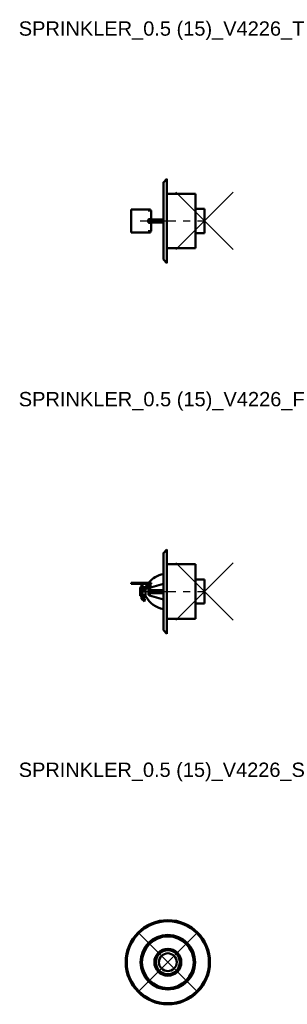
# Model space of a CAD drawing. Header units: inches. Extents: x 7.8 to 17.2, y 11.5 to 45.8.
import ezdxf

# ---------------------------------------------------------------- set-up
doc = ezdxf.new("R2010")
doc.units = ezdxf.units.IN
doc.header["$MEASUREMENT"] = 0
doc.header["$PDMODE"] = 3
doc.linetypes.add('CENTER', pattern=[2, 1.25, -0.25, 0.25, -0.25])
for name, color, linetype in [('CL', 1, 'CENTER'), ('NODES', 4, 'Continuous'), ('VIC_INFO', 30, 'Continuous')]:
    doc.layers.add(name, color=color, linetype=linetype)
doc.layers.add('REF', color=2, linetype='Continuous', true_color=0xffff00)
doc.layers.add('Visible (ANSI)', color=7, linetype='Continuous', lineweight=50)
doc.styles.get("Standard").update_dxf_attribs({"font": 'arial.ttf'})

# ---------------------------------------------------------------- blocks, each defined once
blk = doc.blocks.new('Sprinkler_QR_RSW_BSPT_0.5 (15)_V4226_T', base_point=(1.281, 0))
at = {"layer": 'CL'}
blk.add_line((-0.969, 0), (1.281, 0), dxfattribs=at)
at = {"layer": 'NODES'}
blk.add_point((1.281, 0), dxfattribs=at)
at = {"layer": 'Visible (ANSI)'}
for p, q in [((-0.153, 1.347), (-0.031, 1.469)), ((-0.031, -1.469), (-0.031, 1.469)), ((-0.156, -1.339), (-0.156, 1.339)), ((-0.031, 0.953), (0.969, 0.953)), ((0.969, -0.953), (0.969, 0.953)), ((-1.281, -0.4), (-1.281, 0.4)), ((-1.281, 0.4), (-0.681, 0.4)), ((-0.606, 0.4), (-0.681, 0.4)), ((-0.681, 0.36), (-0.581, 0.36)), ((-0.606, 0.4), (-0.606, 0.36)), ((-0.581, 0.36), (-0.581, 0.06)), ((1.281, 0.42), (0.969, 0.42)), ((1.281, 0.42), (1.281, -0.42)), ((-0.681, 0.035), (-0.681, -0.035)), ((-0.676, 0.05), (-0.156, 0.05)), ((-0.656, 0.06), (-0.656, 0.05)), ((-0.581, 0.06), (-0.656, 0.06)), ((-0.608, 0.06), (-0.608, 0.05)), ((-0.508, 0.05), (-0.579, 0.06)), ((-0.156, -0.05), (-0.676, -0.05)), ((-0.656, -0.05), (-0.656, -0.06)), ((-0.581, -0.06), (-0.656, -0.06)), ((-0.608, -0.05), (-0.608, -0.06)), ((-0.581, -0.36), (-0.581, -0.06)), ((-0.508, -0.05), (-0.579, -0.06)), ((-0.681, -0.4), (-1.281, -0.4)), ((-0.681, -0.36), (-0.581, -0.36)), ((-0.606, -0.4), (-0.681, -0.4)), ((-0.606, -0.36), (-0.606, -0.4)), ((1.281, -0.42), (0.969, -0.42)), ((-0.031, -0.953), (0.969, -0.953)), ((-0.153, -1.347), (-0.031, -1.469))]:
    blk.add_line(p, q, dxfattribs=at)
for centre, radius, start, end in [((-0.144, 1.339), 0.0125, 135, 180), ((-0.656, 0.035), 0.025, 90, 180), ((-0.583, 0.035), 0.025, 82.2316, 143.1301), ((-0.656, -0.035), 0.025, 180, 270), ((-0.583, -0.035), 0.025, 216.8699, 277.7684), ((-0.144, -1.339), 0.0125, 180, 225)]:
    blk.add_arc(centre, radius, start, end, dxfattribs=at)
for points, knots in [([(-0.663, 0.05), (-0.666, 0.05), (-0.668, 0.05), (-0.671, 0.051), (-0.672, 0.051), (-0.674, 0.052), (-0.674, 0.052), (-0.674, 0.052)], [0, 0, 0, 0, 0.03168286, 0.03168286, 0.05793771, 0.05793771, 0.07312646, 0.07312646, 0.07312646, 0.07312646]), ([(-0.663, -0.05), (-0.666, -0.05), (-0.668, -0.05), (-0.671, -0.051), (-0.672, -0.051), (-0.674, -0.052), (-0.674, -0.052), (-0.674, -0.052)], [0, 0, 0, 0, 0.03169539, 0.03169539, 0.05795812, 0.05795812, 0.0731303, 0.0731303, 0.0731303, 0.0731303])]:
    blk.add_open_spline(points, degree=3, knots=knots, dxfattribs=at)
at = {"layer": 'VIC_INFO'}
for tag, p, flags in [('VIC_MARK', (0, 0), 1), ('VIC_AREA', (0, 0), 1), ('VIC_ZONE', (0, 0), 1), ('VIC_SEQUENCE', (0, 0), 1), ('SERVICE', (0, 0), 1), ('MANUFACTURER', (0, 0), 1), ('ENDCOND', (0, 0), 1), ('SIZE', (-0.619, -0.503), 9), ('SIZE_MM', (-0.619, -0.691), 9), ('UID', (0.231, -0.503), 9), ('DESC', (0.231, -0.683), 9), ('WGHT', (-0.619, -0.878), 9), ('P/N_1', (-0.619, -1.066), 9), ('USER_1', (0.231, -0.878), 9), ('USER_2', (0.231, -1.066), 9), ('P/N_2', (-0.619, -1.253), 9), ('PCS', (0.231, -1.253), 9), ('URL', (-0.618, -1.541), 9), ('STYLENO', (0.234, -1.514), 9)]:
    blk.add_attdef(tag, p, '', height=0.125, dxfattribs=dict(at, flags=flags))
blk = doc.blocks.new('Sprinkler_QR_RSW_BSPT_0.5 (15)_V4226_F', base_point=(1.281, 0))
at = {"layer": 'CL'}
blk.add_line((-0.969, 0), (1.281, 0), dxfattribs=at)
at = {"layer": 'NODES'}
blk.add_point((1.281, 0), dxfattribs=at)
at = {"layer": 'Visible (ANSI)'}
for p, q in [((-0.153, 1.347), (-0.031, 1.469)), ((-0.031, -1.469), (-0.031, 1.469)), ((-0.156, -1.339), (-0.156, 1.339)), ((-0.031, 0.953), (0.969, 0.953)), ((0.969, -0.953), (0.969, 0.953)), ((1.281, 0.42), (0.969, 0.42)), ((1.281, 0.42), (1.281, -0.42)), ((-1.281, 0.312), (-1.281, 0.273)), ((-0.681, 0.312), (-1.281, 0.312)), ((-0.681, 0.273), (-1.281, 0.273)), ((-0.969, -0.125), (-0.969, 0.125)), ((-0.944, 0.15), (-0.919, 0.15)), ((-0.879, 0.25), (-0.919, 0.25)), ((-0.919, 0.25), (-0.919, 0.25)), ((-0.919, 0.25), (-0.879, 0.25)), ((-0.919, 0.227), (-0.919, 0.25)), ((-0.919, 0.226), (-0.919, 0.227)), ((-0.879, 0.226), (-0.919, 0.226)), ((-0.919, 0.224), (-0.919, 0.226)), ((-0.919, 0.224), (-0.919, 0.219)), ((-0.919, 0.185), (-0.919, 0.219)), ((-0.919, 0.149), (-0.919, 0.185)), ((-0.879, 0.149), (-0.919, 0.149)), ((-0.919, 0.138), (-0.919, 0.149)), ((-0.919, 0.138), (-0.919, 0.13)), ((-0.919, 0.095), (-0.919, 0.13)), ((-0.919, 0.062), (-0.919, 0.095)), ((-0.919, 0.048), (-0.919, 0.062)), ((-0.919, 0.039), (-0.919, 0.048)), ((-0.908, 0.039), (-0.919, 0.039)), ((-0.919, 0.016), (-0.919, 0.039)), ((-0.919, 0.016), (-0.919, 0)), ((-0.919, -0.1), (-0.919, 0)), ((-0.885, 0.063), (-0.662, 0.208)), ((-0.879, 0.25), (-0.879, 0.25)), ((-0.879, 0.25), (-0.879, 0.227)), ((-0.879, 0.227), (-0.879, 0.226)), ((-0.879, 0.226), (-0.879, 0.224)), ((-0.879, 0.224), (-0.879, 0.219)), ((-0.879, 0.219), (-0.879, 0.185)), ((-0.879, 0.185), (-0.879, 0.149)), ((-0.879, 0.15), (-0.779, 0.15)), ((-0.879, 0.149), (-0.879, 0.138)), ((-0.879, 0.138), (-0.879, 0.13)), ((-0.879, 0.13), (-0.879, 0.095)), ((-0.879, 0.095), (-0.879, 0.067)), ((-0.879, 0), (-0.879, -0.1)), ((-0.64, 0.175), (-0.863, 0.029)), ((-0.779, 0.144), (-0.779, 0.15)), ((-0.779, -0.13), (-0.779, 0.084)), ((-0.681, 0.312), (-0.581, 0.312)), ((-0.679, 0.086), (-0.679, -0.086)), ((-0.656, 0.1), (-0.677, 0.1)), ((-0.608, 0.072), (-0.656, 0.1)), ((-0.656, 0.1), (-0.656, -0.1)), ((-0.643, 0.134), (-0.156, 0.276)), ((-0.581, 0.273), (-0.615, 0.273)), ((-0.608, 0.072), (-0.608, -0.072)), ((-0.581, 0.312), (-0.581, 0.273)), ((-0.508, 0.05), (-0.579, 0.06)), ((-0.156, 0.05), (-0.508, 0.05)), ((-0.508, 0.05), (-0.508, -0.05)), ((-0.944, -0.15), (-0.919, -0.15)), ((-0.919, -0.1), (-0.919, -0.103)), ((-0.879, -0.1), (-0.919, -0.1)), ((-0.919, -0.103), (-0.879, -0.103)), ((-0.919, -0.103), (-0.836, -0.145)), ((-0.919, -0.103), (-0.919, -0.103)), ((-0.919, -0.103), (-0.919, -0.147)), ((-0.836, -0.188), (-0.919, -0.147)), ((-0.919, -0.147), (-0.919, -0.203)), ((-0.919, -0.203), (-0.879, -0.203)), ((-0.919, -0.203), (-0.919, -0.204)), ((-0.919, -0.204), (-0.836, -0.275)), ((-0.919, -0.204), (-0.919, -0.229)), ((-0.836, -0.3), (-0.919, -0.229)), ((-0.919, -0.229), (-0.919, -0.249)), ((-0.919, -0.249), (-0.896, -0.249)), ((-0.919, -0.249), (-0.919, -0.25)), ((-0.919, -0.25), (-0.819, -0.35)), ((-0.879, -0.1), (-0.879, -0.103)), ((-0.816, -0.135), (-0.879, -0.103)), ((-0.879, -0.103), (-0.879, -0.103)), ((-0.879, -0.167), (-0.879, -0.203)), ((-0.879, -0.204), (-0.879, -0.203)), ((-0.816, -0.258), (-0.879, -0.204)), ((-0.805, -0.179), (-0.825, -0.189)), ((-0.816, -0.312), (-0.821, -0.307)), ((-0.8, -0.289), (-0.82, -0.307)), ((-0.802, -0.15), (-0.777, -0.15)), ((-0.656, -0.1), (-0.677, -0.1)), ((-0.608, -0.072), (-0.656, -0.1)), ((-0.156, -0.276), (-0.643, -0.134)), ((-0.508, -0.05), (-0.579, -0.06)), ((-0.156, -0.05), (-0.508, -0.05)), ((-0.819, -0.35), (-0.816, -0.348)), ((1.281, -0.42), (0.969, -0.42)), ((-0.031, -0.953), (0.969, -0.953)), ((-0.153, -1.347), (-0.031, -1.469))]:
    blk.add_line(p, q, dxfattribs=at)
for centre, radius, start, end in [((-0.144, 1.339), 0.0125, 135, 180), ((0.009, -0.266), 0.891, 100.7082, 139.5041), ((-0.944, 0.125), 0.025, 90, 180), ((-0.844, 0), 0.075, 123.1467, 180), ((-0.844, 0), 0.035, 123.1467, 180), ((0.009, -0.266), 0.891, 142.806, 150.3627), ((-0.681, 0.237), 0.075, 303.1467, 90), ((-0.681, 0.237), 0.035, 303.1467, 90), ((-0.629, 0.086), 0.05, 106.3509, 122.8339), ((-0.583, 0.035), 0.025, 82.2316, 180), ((-0.944, -0.125), 0.025, 180, 270), ((-0.834, -0.33), 0.025, 315, 45), ((0.009, 0.266), 0.891, 209.6373, 259.2918), ((-0.629, -0.086), 0.05, 237.1661, 253.6491), ((-0.583, -0.035), 0.025, 180, 277.7684), ((-0.144, -1.339), 0.0125, 180, 225)]:
    blk.add_arc(centre, radius, start, end, dxfattribs=at)
for centre, major_axis, ratio, start_param, end_param in [((-0.836, -0.166), (0.0112, -0.0224), 0.612372, 5.598466, 8.740059), ((-0.836, -0.288), (0.0164, -0.0189), 0.353553, 5.099986, 8.241578), ((-0.816, -0.156), (0.0112, -0.0224), 0.612372, 0, 2.456873), ((-0.816, -0.27), (0.0164, -0.0189), 0.353553, 0, 1.958393)]:
    blk.add_ellipse(centre, major_axis=major_axis, ratio=ratio, start_param=start_param, end_param=end_param, dxfattribs=at)
for points, knots in [([(-0.774, 0.16), (-0.774, 0.159), (-0.774, 0.158), (-0.775, 0.157), (-0.775, 0.156), (-0.776, 0.155), (-0.777, 0.153), (-0.778, 0.151), (-0.779, 0.15)], [0.16060844, 0.16060844, 0.16060844, 0.16060844, 0.198079, 0.198079, 0.198079, 0.22824512, 0.22824512, 0.25841125, 0.25841125, 0.25841125, 0.25841125]), ([(-0.77, 0.138), (-0.77, 0.138), (-0.77, 0.138), (-0.773, 0.139), (-0.774, 0.14), (-0.777, 0.141), (-0.777, 0.142), (-0.778, 0.143), (-0.779, 0.143), (-0.779, 0.144)], [0.02571323, 0.02571323, 0.02571323, 0.02571323, 0.02938132, 0.02938132, 0.04637423, 0.04637423, 0.06057101, 0.06057101, 0.07412958, 0.07412958, 0.07412958, 0.07412958]), ([(-0.765, 0.174), (-0.767, 0.172), (-0.768, 0.17), (-0.771, 0.165), (-0.772, 0.162), (-0.774, 0.16)], [0, 0, 0, 0, 0.02120729, 0.02120729, 0.04241457, 0.04241457, 0.04241457, 0.04241457]), ([(-0.679, 0.086), (-0.679, 0.087), (-0.679, 0.088), (-0.679, 0.09), (-0.679, 0.091), (-0.678, 0.091)], [0, 0, 0, 0, 0.01480265, 0.01480265, 0.02960531, 0.02960531, 0.02960531, 0.02960531]), ([(-0.678, 0.091), (-0.678, 0.094), (-0.677, 0.098), (-0.674, 0.107), (-0.671, 0.114), (-0.663, 0.123), (-0.659, 0.125), (-0.656, 0.128)], [-0.1639799, -0.1639799, -0.1639799, -0.1639799, -0.1164486, -0.1164486, -0.0403986, -0.0403986, 0, 0, 0, 0]), ([(-0.76, -0.137), (-0.763, -0.137), (-0.767, -0.136), (-0.772, -0.135), (-0.774, -0.134), (-0.777, -0.133), (-0.777, -0.132), (-0.778, -0.131), (-0.779, -0.13), (-0.779, -0.13)], [-0.06709545, -0.06709545, -0.06709545, -0.06709545, -0.03991265, -0.03991265, -0.0214027, -0.0214027, -0.00998966, -0.00998966, 0, 0, 0, 0]), ([(-0.778, -0.144), (-0.778, -0.144), (-0.778, -0.143), (-0.776, -0.141), (-0.774, -0.14), (-0.771, -0.138), (-0.769, -0.138), (-0.766, -0.137), (-0.765, -0.137), (-0.763, -0.137), (-0.762, -0.137), (-0.761, -0.137), (-0.76, -0.137), (-0.76, -0.137)], [0, 0, 0, 0, 0.02241184, 0.02241184, 0.04633878, 0.04633878, 0.06631859, 0.06631859, 0.07919753, 0.07919753, 0.08525404, 0.08525404, 0.09113561, 0.09113561, 0.09113561, 0.09113561]), ([(-0.778, -0.144), (-0.778, -0.147), (-0.777, -0.15), (-0.775, -0.156), (-0.774, -0.159), (-0.773, -0.161)], [-0.03398166, -0.03398166, -0.03398166, -0.03398166, -0.01699083, -0.01699083, 0, 0, 0, 0]), ([(-0.773, -0.161), (-0.771, -0.164), (-0.77, -0.166), (-0.768, -0.17), (-0.767, -0.172), (-0.765, -0.174)], [-0.03758621, -0.03758621, -0.03758621, -0.03758621, -0.01879311, -0.01879311, 0, 0, 0, 0]), ([(-0.678, -0.091), (-0.679, -0.091), (-0.679, -0.09), (-0.679, -0.088), (-0.679, -0.087), (-0.679, -0.086)], [-0.02960531, -0.02960531, -0.02960531, -0.02960531, -0.01480265, -0.01480265, 0, 0, 0, 0]), ([(-0.656, -0.128), (-0.658, -0.126), (-0.66, -0.125), (-0.665, -0.12), (-0.668, -0.117), (-0.673, -0.11), (-0.675, -0.105), (-0.677, -0.098), (-0.678, -0.094), (-0.678, -0.091)], [0, 0, 0, 0, 0.0248124, 0.0248124, 0.0645123, 0.0645123, 0.1161221, 0.1161221, 0.1639777, 0.1639777, 0.1639777, 0.1639777])]:
    blk.add_open_spline(points, degree=3, knots=knots, dxfattribs=at)
at = {"layer": 'VIC_INFO'}
for tag, p, flags in [('VIC_MARK', (0, 0), 1), ('VIC_AREA', (0, 0), 1), ('VIC_ZONE', (0, 0), 1), ('VIC_SEQUENCE', (0, 0), 1), ('SERVICE', (0, 0), 1), ('MANUFACTURER', (0, 0), 1), ('ENDCOND', (0, 0), 1), ('SIZE', (-0.619, -0.503), 9), ('SIZE_MM', (-0.619, -0.691), 9), ('UID', (0.231, -0.503), 9), ('DESC', (0.231, -0.683), 9), ('WGHT', (-0.619, -0.878), 9), ('P/N_1', (-0.619, -1.066), 9), ('USER_1', (0.231, -0.878), 9), ('USER_2', (0.231, -1.066), 9), ('P/N_2', (-0.619, -1.253), 9), ('PCS', (0.231, -1.253), 9), ('URL', (-0.618, -1.541), 9), ('STYLENO', (0.234, -1.514), 9)]:
    blk.add_attdef(tag, p, '', height=0.125, dxfattribs=dict(at, flags=flags))
blk = doc.blocks.new('Sprinkler_QR_RSW_BSPT_0.5 (15)_V4226_S', base_point=(0, 0))
at = {"layer": 'CL'}
blk.add_line((0, 0), (0, 0), dxfattribs=at)
at = {"layer": 'NODES'}
blk.add_point((0, 0), dxfattribs=at)
at = {"layer": 'Visible (ANSI)'}
for radius in [1.469, 1.433, 0.953, 0.928, 0.902, 0.47, 0.42, 0.311]:
    blk.add_circle((0, 0), radius, dxfattribs=at)
at = {"layer": 'VIC_INFO'}
for tag, p, flags in [('VIC_MARK', (0, 0), 1), ('VIC_AREA', (0, 0), 1), ('VIC_ZONE', (0, 0), 1), ('VIC_SEQUENCE', (0, 0), 1), ('SERVICE', (0, 0), 1), ('MANUFACTURER', (0, 0), 1), ('ENDCOND', (0, 0), 1), ('SIZE', (-0.619, -0.503), 9), ('SIZE_MM', (-0.619, -0.691), 9), ('UID', (0.231, -0.503), 9), ('DESC', (0.231, -0.683), 9), ('WGHT', (-0.619, -0.878), 9), ('P/N_1', (-0.619, -1.066), 9), ('USER_1', (0.231, -0.878), 9), ('USER_2', (0.231, -1.066), 9), ('P/N_2', (-0.619, -1.253), 9), ('PCS', (0.231, -1.253), 9), ('URL', (-0.618, -1.541), 9), ('STYLENO', (0.234, -1.514), 9)]:
    blk.add_attdef(tag, p, '', height=0.125, dxfattribs=dict(at, flags=flags))

msp = doc.modelspace()

# ---------------------------------------------------------------- block references
for name, p in [('Sprinkler_QR_RSW_BSPT_0.5 (15)_V4226_T', (14.281, 38.813)), ('Sprinkler_QR_RSW_BSPT_0.5 (15)_V4226_F', (14.281, 25.875)), ('Sprinkler_QR_RSW_BSPT_0.5 (15)_V4226_S', (13, 12.938))]:
    msp.add_blockref(name, p)

# ---------------------------------------------------------------- texts
at = {"layer": 'REF'}
for s, p in [('SPRINKLER_0.5 (15)_V4226_T', (7.8, 45.281)), ('SPRINKLER_0.5 (15)_V4226_F', (7.8, 32.344)), ('SPRINKLER_0.5 (15)_V4226_S', (7.8, 19.406))]:
    msp.add_text(s, height=0.5, dxfattribs=at).set_placement(p)

doc.saveas('drawing.dxf')
